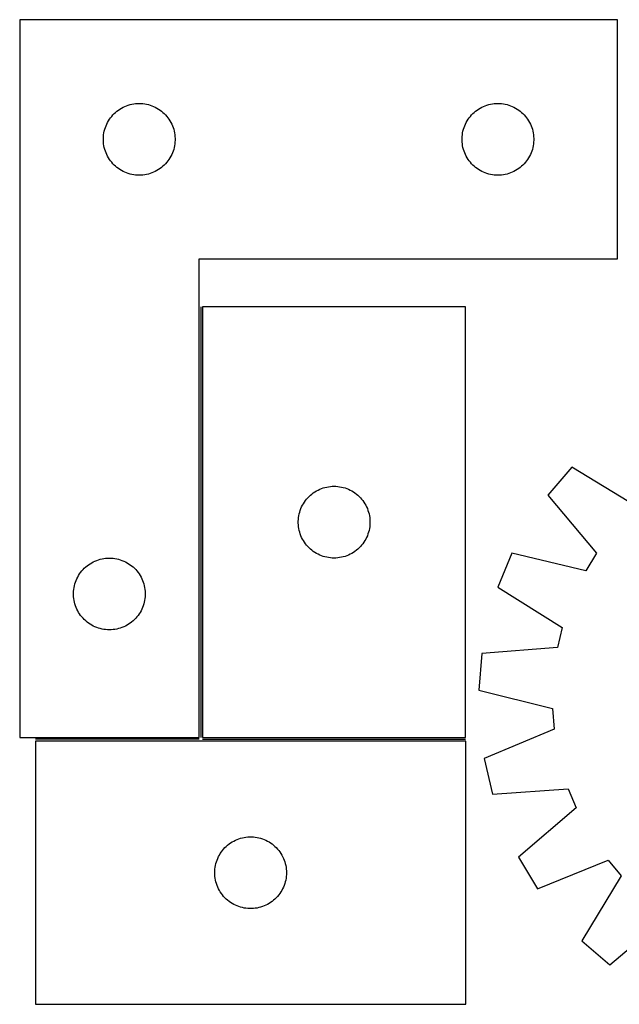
# Model space of a CAD drawing. Header units: millimetres. Extents: x 7 to 1491, y 7 to 490.
# Tile 1 of 6: x 7 to 257, y 24 to 435. Entities that reach past the tile are written whole.
import ezdxf

# ---------------------------------------------------------------- set-up
doc = ezdxf.new("R2010")
doc.units = ezdxf.units.MM
doc.layers.add('COMMON', color=5, linetype='CONTINUOUS', true_color=0x0000ff)
doc.layers.add('CUT', color=7, linetype='CONTINUOUS', true_color=0x000000)

msp = doc.modelspace()

# ---------------------------------------------------------------- linework, layer by layer
at = {"layer": 'COMMON'}
for p, q in [((82.301718, 315.125514), (82.301718, 135.125514)), ((81.551718, 134.375514), (13.116294, 134.375514)), ((83.051719, 134.375513), (193.051719, 134.375513))]:
    msp.add_line(p, q, dxfattribs=at)
at = {"layer": 'CUT'}
for p, q in [((6.551718, 435.125514), (6.551718, 135.125514)), ((256.551718, 435.125514), (6.551718, 435.125514)), ((256.551718, 335.125514), (256.551718, 435.125514)), ((50.544909, 398.870268), (51.260436, 399.161267)), ((51.260436, 399.161267), (51.989995, 399.415045)), ((51.989995, 399.415045), (52.731651, 399.63093)), ((52.731651, 399.63093), (53.483437, 399.80835)), ((53.483437, 399.80835), (54.243359, 399.946833)), ((54.243359, 399.946833), (55.009403, 400.046013)), ((55.009403, 400.046013), (55.779536, 400.105626)), ((55.779536, 400.105626), (56.551718, 400.125514)), ((56.551718, 400.125514), (57.323899, 400.105626)), ((57.323899, 400.105626), (58.094033, 400.046013)), ((58.094033, 400.046013), (58.860076, 399.946833)), ((58.860076, 399.946833), (59.619999, 399.80835)), ((59.619999, 399.80835), (60.371784, 399.63093)), ((60.371784, 399.63093), (61.11344, 399.415045)), ((61.11344, 399.415045), (61.842999, 399.161267)), ((61.842999, 399.161267), (62.558526, 398.870268)), ((200.544909, 398.870268), (201.260436, 399.161267)), ((201.260436, 399.161267), (201.989995, 399.415045)), ((201.989995, 399.415045), (202.731651, 399.63093)), ((202.731651, 399.63093), (203.483437, 399.80835)), ((203.483437, 399.80835), (204.243359, 399.946833)), ((204.243359, 399.946833), (205.009403, 400.046013)), ((205.009403, 400.046013), (205.779536, 400.105626)), ((205.779536, 400.105626), (206.551718, 400.125514)), ((206.551718, 400.125514), (207.323899, 400.105626)), ((207.323899, 400.105626), (208.094033, 400.046013)), ((208.094033, 400.046013), (208.860076, 399.946833)), ((208.860076, 399.946833), (209.619999, 399.80835)), ((209.619999, 399.80835), (210.371784, 399.63093)), ((210.371784, 399.63093), (211.11344, 399.415045)), ((211.11344, 399.415045), (211.842999, 399.161267)), ((211.842999, 399.161267), (212.558526, 398.870268)), ((45.033511, 394.734412), (45.543437, 395.314614)), ((45.543437, 395.314614), (46.082555, 395.867797)), ((46.082555, 395.867797), (46.649436, 396.392493)), ((46.649436, 396.392493), (47.242575, 396.887311)), ((47.242575, 396.887311), (47.860401, 397.350939)), ((47.860401, 397.350939), (48.501275, 397.782148)), ((48.501275, 397.782148), (49.163497, 398.179793)), ((49.163497, 398.179793), (49.845311, 398.542821)), ((49.845311, 398.542821), (50.544909, 398.870268)), ((62.558526, 398.870268), (63.258124, 398.542821)), ((63.258124, 398.542821), (63.939939, 398.179793)), ((63.939939, 398.179793), (64.602161, 397.782148)), ((64.602161, 397.782148), (65.243034, 397.350939)), ((65.243034, 397.350939), (65.86086, 396.887311)), ((65.86086, 396.887311), (66.453999, 396.392493)), ((66.453999, 396.392493), (67.02088, 395.867797)), ((67.02088, 395.867797), (67.559998, 395.314614)), ((67.559998, 395.314614), (68.069924, 394.734412)), ((195.033511, 394.734412), (195.543437, 395.314614)), ((195.543437, 395.314614), (196.082555, 395.867797)), ((196.082555, 395.867797), (196.649436, 396.392493)), ((196.649436, 396.392493), (197.242575, 396.887311)), ((197.242575, 396.887311), (197.860401, 397.350939)), ((197.860401, 397.350939), (198.501275, 397.782148)), ((198.501275, 397.782148), (199.163497, 398.179793)), ((199.163497, 398.179793), (199.845311, 398.542821)), ((199.845311, 398.542821), (200.544909, 398.870268)), ((212.558526, 398.870268), (213.258124, 398.542821)), ((213.258124, 398.542821), (213.939939, 398.179793)), ((213.939939, 398.179793), (214.602161, 397.782148)), ((214.602161, 397.782148), (215.243034, 397.350939)), ((215.243034, 397.350939), (215.86086, 396.887311)), ((215.86086, 396.887311), (216.453999, 396.392493)), ((216.453999, 396.392493), (217.02088, 395.867797)), ((217.02088, 395.867797), (217.559998, 395.314614)), ((217.559998, 395.314614), (218.069924, 394.734412)), ((42.656858, 390.776433), (42.966184, 391.48423)), ((42.966184, 391.48423), (43.311536, 392.175166)), ((43.311536, 392.175166), (43.691998, 392.847406)), ((43.691998, 392.847406), (44.106562, 393.49917)), ((44.106562, 393.49917), (44.554129, 394.128729)), ((44.554129, 394.128729), (45.033511, 394.734412)), ((68.069924, 394.734412), (68.549306, 394.128729)), ((68.549306, 394.128729), (68.996873, 393.49917)), ((68.996873, 393.49917), (69.411437, 392.847406)), ((69.411437, 392.847406), (69.7919, 392.175166)), ((69.7919, 392.175166), (70.137252, 391.48423)), ((70.137252, 391.48423), (70.446577, 390.776433)), ((192.656858, 390.776433), (192.966184, 391.48423)), ((192.966184, 391.48423), (193.311536, 392.175166)), ((193.311536, 392.175166), (193.691998, 392.847406)), ((193.691998, 392.847406), (194.106562, 393.49917)), ((194.106562, 393.49917), (194.554129, 394.128729)), ((194.554129, 394.128729), (195.033511, 394.734412)), ((218.069924, 394.734412), (218.549306, 394.128729)), ((218.549306, 394.128729), (218.996873, 393.49917)), ((218.996873, 393.49917), (219.411437, 392.847406)), ((219.411437, 392.847406), (219.7919, 392.175166)), ((219.7919, 392.175166), (220.137252, 391.48423)), ((220.137252, 391.48423), (220.446577, 390.776433)), ((41.596455, 386.283146), (41.675877, 387.05149)), ((41.675877, 387.05149), (41.794748, 387.814726)), ((41.794748, 387.814726), (41.952752, 388.570831)), ((41.952752, 388.570831), (42.149469, 389.317799)), ((42.149469, 389.317799), (42.384379, 390.05365)), ((42.384379, 390.05365), (42.656858, 390.776433)), ((70.446577, 390.776433), (70.719056, 390.05365)), ((70.719056, 390.05365), (70.953966, 389.317799)), ((70.953966, 389.317799), (71.150683, 388.570831)), ((71.150683, 388.570831), (71.308687, 387.814726)), ((71.308687, 387.814726), (71.427558, 387.05149)), ((71.427558, 387.05149), (71.50698, 386.283146)), ((191.596455, 386.283146), (191.675877, 387.05149)), ((191.675877, 387.05149), (191.794748, 387.814726)), ((191.794748, 387.814726), (191.952752, 388.570831)), ((191.952752, 388.570831), (192.149469, 389.317799)), ((192.149469, 389.317799), (192.384379, 390.05365)), ((192.384379, 390.05365), (192.656858, 390.776433)), ((220.446577, 390.776433), (220.719056, 390.05365)), ((220.719056, 390.05365), (220.953966, 389.317799)), ((220.953966, 389.317799), (221.150683, 388.570831)), ((221.150683, 388.570831), (221.308687, 387.814726)), ((221.308687, 387.814726), (221.427558, 387.05149)), ((221.427558, 387.05149), (221.50698, 386.283146)), ((41.556691, 385.511733), (41.596455, 386.283146)), ((41.556691, 384.739296), (41.556691, 385.511733)), ((41.596455, 383.967882), (41.556691, 384.739296)), ((41.675877, 383.199539), (41.596455, 383.967882)), ((41.794748, 382.436303), (41.675877, 383.199539)), ((71.427558, 383.199539), (71.308687, 382.436303)), ((71.50698, 383.967882), (71.427558, 383.199539)), ((71.50698, 386.283146), (71.546745, 385.511733)), ((71.546745, 384.739296), (71.50698, 383.967882)), ((71.546745, 385.511733), (71.546745, 384.739296)), ((191.556691, 385.511733), (191.596455, 386.283146)), ((191.556691, 384.739296), (191.556691, 385.511733)), ((191.596455, 383.967882), (191.556691, 384.739296)), ((191.675877, 383.199539), (191.596455, 383.967882)), ((191.794748, 382.436303), (191.675877, 383.199539)), ((221.427558, 383.199539), (221.308687, 382.436303)), ((221.50698, 383.967882), (221.427558, 383.199539)), ((221.50698, 386.283146), (221.546745, 385.511733)), ((221.546745, 384.739296), (221.50698, 383.967882)), ((221.546745, 385.511733), (221.546745, 384.739296)), ((41.952752, 381.680198), (41.794748, 382.436303)), ((42.149469, 380.93323), (41.952752, 381.680198)), ((42.384379, 380.197379), (42.149469, 380.93323)), ((42.656858, 379.474596), (42.384379, 380.197379)), ((42.966184, 378.766799), (42.656858, 379.474596)), ((43.311536, 378.075863), (42.966184, 378.766799)), ((70.137252, 378.766799), (69.7919, 378.075863)), ((70.446577, 379.474596), (70.137252, 378.766799)), ((70.719056, 380.197379), (70.446577, 379.474596)), ((70.953966, 380.93323), (70.719056, 380.197379)), ((71.150683, 381.680198), (70.953966, 380.93323)), ((71.308687, 382.436303), (71.150683, 381.680198)), ((191.952752, 381.680198), (191.794748, 382.436303)), ((192.149469, 380.93323), (191.952752, 381.680198)), ((192.384379, 380.197379), (192.149469, 380.93323)), ((192.656858, 379.474596), (192.384379, 380.197379)), ((192.966184, 378.766799), (192.656858, 379.474596)), ((193.311536, 378.075863), (192.966184, 378.766799)), ((220.137252, 378.766799), (219.7919, 378.075863)), ((220.446577, 379.474596), (220.137252, 378.766799)), ((220.719056, 380.197379), (220.446577, 379.474596)), ((220.953966, 380.93323), (220.719056, 380.197379)), ((221.150683, 381.680198), (220.953966, 380.93323)), ((221.308687, 382.436303), (221.150683, 381.680198)), ((43.691998, 377.403622), (43.311536, 378.075863)), ((44.106562, 376.751859), (43.691998, 377.403622)), ((44.554129, 376.1223), (44.106562, 376.751859)), ((45.033511, 375.516617), (44.554129, 376.1223)), ((45.543437, 374.936414), (45.033511, 375.516617)), ((46.082555, 374.383232), (45.543437, 374.936414)), ((67.559998, 374.936414), (67.02088, 374.383232)), ((68.069924, 375.516617), (67.559998, 374.936414)), ((68.549306, 376.1223), (68.069924, 375.516617)), ((68.996873, 376.751859), (68.549306, 376.1223)), ((69.411437, 377.403622), (68.996873, 376.751859)), ((69.7919, 378.075863), (69.411437, 377.403622)), ((193.691998, 377.403622), (193.311536, 378.075863)), ((194.106562, 376.751859), (193.691998, 377.403622)), ((194.554129, 376.1223), (194.106562, 376.751859)), ((195.033511, 375.516617), (194.554129, 376.1223)), ((195.543437, 374.936414), (195.033511, 375.516617)), ((196.082555, 374.383232), (195.543437, 374.936414)), ((217.559998, 374.936414), (217.02088, 374.383232)), ((218.069924, 375.516617), (217.559998, 374.936414)), ((218.549306, 376.1223), (218.069924, 375.516617)), ((218.996873, 376.751859), (218.549306, 376.1223)), ((219.411437, 377.403622), (218.996873, 376.751859)), ((219.7919, 378.075863), (219.411437, 377.403622)), ((46.649436, 373.858535), (46.082555, 374.383232)), ((47.242575, 373.363717), (46.649436, 373.858535)), ((47.860401, 372.900089), (47.242575, 373.363717)), ((48.501275, 372.468881), (47.860401, 372.900089)), ((49.163497, 372.071236), (48.501275, 372.468881)), ((49.845311, 371.708208), (49.163497, 372.071236)), ((50.544909, 371.380761), (49.845311, 371.708208)), ((51.260436, 371.089762), (50.544909, 371.380761)), ((51.989995, 370.835984), (51.260436, 371.089762)), ((52.731651, 370.620099), (51.989995, 370.835984)), ((53.483437, 370.442679), (52.731651, 370.620099)), ((54.243359, 370.304196), (53.483437, 370.442679)), ((59.619999, 370.442679), (58.860076, 370.304196)), ((60.371784, 370.620099), (59.619999, 370.442679)), ((61.11344, 370.835984), (60.371784, 370.620099)), ((61.842999, 371.089762), (61.11344, 370.835984)), ((62.558526, 371.380761), (61.842999, 371.089762)), ((63.258124, 371.708208), (62.558526, 371.380761)), ((63.939939, 372.071236), (63.258124, 371.708208)), ((64.602161, 372.468881), (63.939939, 372.071236)), ((65.243034, 372.900089), (64.602161, 372.468881)), ((65.86086, 373.363717), (65.243034, 372.900089)), ((66.453999, 373.858535), (65.86086, 373.363717)), ((67.02088, 374.383232), (66.453999, 373.858535)), ((196.649436, 373.858535), (196.082555, 374.383232)), ((197.242575, 373.363717), (196.649436, 373.858535)), ((197.860401, 372.900089), (197.242575, 373.363717)), ((198.501275, 372.468881), (197.860401, 372.900089)), ((199.163497, 372.071236), (198.501275, 372.468881)), ((199.845311, 371.708208), (199.163497, 372.071236)), ((200.544909, 371.380761), (199.845311, 371.708208)), ((201.260436, 371.089762), (200.544909, 371.380761)), ((201.989995, 370.835984), (201.260436, 371.089762)), ((202.731651, 370.620099), (201.989995, 370.835984)), ((203.483437, 370.442679), (202.731651, 370.620099)), ((204.243359, 370.304196), (203.483437, 370.442679)), ((209.619999, 370.442679), (208.860076, 370.304196)), ((210.371784, 370.620099), (209.619999, 370.442679)), ((211.11344, 370.835984), (210.371784, 370.620099)), ((211.842999, 371.089762), (211.11344, 370.835984)), ((212.558526, 371.380761), (211.842999, 371.089762)), ((213.258124, 371.708208), (212.558526, 371.380761)), ((213.939939, 372.071236), (213.258124, 371.708208)), ((214.602161, 372.468881), (213.939939, 372.071236)), ((215.243034, 372.900089), (214.602161, 372.468881)), ((215.86086, 373.363717), (215.243034, 372.900089)), ((216.453999, 373.858535), (215.86086, 373.363717)), ((217.02088, 374.383232), (216.453999, 373.858535)), ((55.009403, 370.205016), (54.243359, 370.304196)), ((55.779536, 370.145403), (55.009403, 370.205016)), ((56.551718, 370.125514), (55.779536, 370.145403)), ((57.323899, 370.145403), (56.551718, 370.125514)), ((58.094033, 370.205016), (57.323899, 370.145403)), ((58.860076, 370.304196), (58.094033, 370.205016)), ((205.009403, 370.205016), (204.243359, 370.304196)), ((205.779536, 370.145403), (205.009403, 370.205016)), ((206.551718, 370.125514), (205.779536, 370.145403)), ((207.323899, 370.145403), (206.551718, 370.125514)), ((208.094033, 370.205016), (207.323899, 370.145403)), ((208.860076, 370.304196), (208.094033, 370.205016)), ((81.551718, 135.125514), (81.551718, 335.125514)), ((81.551718, 335.125514), (256.551718, 335.125514)), ((83.051719, 315.125514), (83.051719, 135.125514)), ((193.051719, 315.125514), (83.051719, 315.125514)), ((193.051719, 135.125514), (193.051719, 315.125514)), ((237.42681, 248.125783), (227.408869, 236.447966)), ((264.565591, 231.619382), (237.42681, 248.125783)), ((131.345312, 238.542821), (132.04491, 238.870268)), ((132.04491, 238.870268), (132.760437, 239.161267)), ((132.760437, 239.161267), (133.489996, 239.415045)), ((133.489996, 239.415045), (134.231652, 239.63093)), ((134.231652, 239.63093), (134.983438, 239.80835)), ((134.983438, 239.80835), (135.74336, 239.946833)), ((135.74336, 239.946833), (136.509404, 240.046013)), ((136.509404, 240.046013), (137.279537, 240.105626)), ((137.279537, 240.105626), (138.051719, 240.125514)), ((138.051719, 240.125514), (138.8239, 240.105626)), ((138.8239, 240.105626), (139.594034, 240.046013)), ((139.594034, 240.046013), (140.360077, 239.946833)), ((140.360077, 239.946833), (141.12, 239.80835)), ((141.12, 239.80835), (141.871785, 239.63093)), ((141.871785, 239.63093), (142.613441, 239.415045)), ((142.613441, 239.415045), (143.343, 239.161267)), ((143.343, 239.161267), (144.058527, 238.870268)), ((144.058527, 238.870268), (144.758125, 238.542821)), ((126.05413, 234.128729), (126.533512, 234.734412)), ((126.533512, 234.734412), (127.043438, 235.314614)), ((127.043438, 235.314614), (127.582556, 235.867797)), ((127.582556, 235.867797), (128.149437, 236.392493)), ((128.149437, 236.392493), (128.742576, 236.887311)), ((128.742576, 236.887311), (129.360402, 237.350939)), ((129.360402, 237.350939), (130.001276, 237.782148)), ((130.001276, 237.782148), (130.663498, 238.179793)), ((130.663498, 238.179793), (131.345312, 238.542821)), ((144.758125, 238.542821), (145.43994, 238.179793)), ((145.43994, 238.179793), (146.102162, 237.782148)), ((146.102162, 237.782148), (146.743035, 237.350939)), ((146.743035, 237.350939), (147.360861, 236.887311)), ((147.360861, 236.887311), (147.954, 236.392493)), ((147.954, 236.392493), (148.520881, 235.867797)), ((148.520881, 235.867797), (149.059999, 235.314614)), ((149.059999, 235.314614), (149.569925, 234.734412)), ((149.569925, 234.734412), (150.049307, 234.128729)), ((227.408869, 236.447966), (247.851606, 212.13605)), ((123.88438, 230.05365), (124.156859, 230.776433)), ((124.156859, 230.776433), (124.466185, 231.48423)), ((124.466185, 231.48423), (124.811537, 232.175166)), ((124.811537, 232.175166), (125.191999, 232.847406)), ((125.191999, 232.847406), (125.606563, 233.49917)), ((125.606563, 233.49917), (126.05413, 234.128729)), ((150.049307, 234.128729), (150.496874, 233.49917)), ((150.496874, 233.49917), (150.911438, 232.847406)), ((150.911438, 232.847406), (151.291901, 232.175166)), ((151.291901, 232.175166), (151.637253, 231.48423)), ((151.637253, 231.48423), (151.946578, 230.776433)), ((151.946578, 230.776433), (152.219057, 230.05365)), ((123.096456, 226.283146), (123.175878, 227.05149)), ((123.175878, 227.05149), (123.294749, 227.814726)), ((123.294749, 227.814726), (123.452753, 228.570831)), ((123.452753, 228.570831), (123.64947, 229.317799)), ((123.64947, 229.317799), (123.88438, 230.05365)), ((152.219057, 230.05365), (152.453967, 229.317799)), ((152.453967, 229.317799), (152.650684, 228.570831)), ((152.650684, 228.570831), (152.808688, 227.814726)), ((152.808688, 227.814726), (152.927559, 227.05149)), ((152.927559, 227.05149), (153.006981, 226.283146)), ((123.056692, 225.511733), (123.096456, 226.283146)), ((123.056692, 224.739296), (123.056692, 225.511733)), ((123.096456, 223.967882), (123.056692, 224.739296)), ((123.175878, 223.199539), (123.096456, 223.967882)), ((123.294749, 222.436303), (123.175878, 223.199539)), ((123.452753, 221.680198), (123.294749, 222.436303)), ((152.808688, 222.436303), (152.650684, 221.680198)), ((152.927559, 223.199539), (152.808688, 222.436303)), ((153.006981, 223.967882), (152.927559, 223.199539)), ((153.006981, 226.283146), (153.046746, 225.511733)), ((153.046746, 224.739296), (153.006981, 223.967882)), ((153.046746, 225.511733), (153.046746, 224.739296)), ((123.64947, 220.93323), (123.452753, 221.680198)), ((123.88438, 220.197379), (123.64947, 220.93323)), ((124.156859, 219.474596), (123.88438, 220.197379)), ((124.466185, 218.766799), (124.156859, 219.474596)), ((124.811537, 218.075863), (124.466185, 218.766799)), ((151.637253, 218.766799), (151.291901, 218.075863)), ((151.946578, 219.474596), (151.637253, 218.766799)), ((152.219057, 220.197379), (151.946578, 219.474596)), ((152.453967, 220.93323), (152.219057, 220.197379)), ((152.650684, 221.680198), (152.453967, 220.93323)), ((125.191999, 217.403622), (124.811537, 218.075863)), ((125.606563, 216.751859), (125.191999, 217.403622)), ((126.05413, 216.1223), (125.606563, 216.751859)), ((126.533512, 215.516617), (126.05413, 216.1223)), ((127.043438, 214.936414), (126.533512, 215.516617)), ((127.582556, 214.383232), (127.043438, 214.936414)), ((128.149437, 213.858535), (127.582556, 214.383232)), ((148.520881, 214.383232), (147.954, 213.858535)), ((149.059999, 214.936414), (148.520881, 214.383232)), ((149.569925, 215.516617), (149.059999, 214.936414)), ((150.049307, 216.1223), (149.569925, 215.516617)), ((150.496874, 216.751859), (150.049307, 216.1223)), ((150.911438, 217.403622), (150.496874, 216.751859)), ((151.291901, 218.075863), (150.911438, 217.403622)), ((40.983437, 209.80835), (41.743359, 209.946833)), ((41.743359, 209.946833), (42.509403, 210.046013)), ((42.509403, 210.046013), (43.279536, 210.105626)), ((43.279536, 210.105626), (44.051718, 210.125514)), ((44.051718, 210.125514), (44.823899, 210.105626)), ((44.823899, 210.105626), (45.594033, 210.046013)), ((45.594033, 210.046013), (46.360076, 209.946833)), ((46.360076, 209.946833), (47.119999, 209.80835)), ((128.742576, 213.363717), (128.149437, 213.858535)), ((129.360402, 212.900089), (128.742576, 213.363717)), ((130.001276, 212.468881), (129.360402, 212.900089)), ((130.663498, 212.071236), (130.001276, 212.468881)), ((131.345312, 211.708208), (130.663498, 212.071236)), ((132.04491, 211.380761), (131.345312, 211.708208)), ((132.760437, 211.089762), (132.04491, 211.380761)), ((133.489996, 210.835984), (132.760437, 211.089762)), ((134.231652, 210.620099), (133.489996, 210.835984)), ((134.983438, 210.442679), (134.231652, 210.620099)), ((135.74336, 210.304196), (134.983438, 210.442679)), ((136.509404, 210.205016), (135.74336, 210.304196)), ((137.279537, 210.145403), (136.509404, 210.205016)), ((138.051719, 210.125514), (137.279537, 210.145403)), ((138.8239, 210.145403), (138.051719, 210.125514)), ((139.594034, 210.205016), (138.8239, 210.145403)), ((140.360077, 210.304196), (139.594034, 210.205016)), ((141.12, 210.442679), (140.360077, 210.304196)), ((141.871785, 210.620099), (141.12, 210.442679)), ((142.613441, 210.835984), (141.871785, 210.620099)), ((143.343, 211.089762), (142.613441, 210.835984)), ((144.058527, 211.380761), (143.343, 211.089762)), ((144.758125, 211.708208), (144.058527, 211.380761)), ((145.43994, 212.071236), (144.758125, 211.708208)), ((146.102162, 212.468881), (145.43994, 212.071236)), ((146.743035, 212.900089), (146.102162, 212.468881)), ((147.360861, 213.363717), (146.743035, 212.900089)), ((147.954, 213.858535), (147.360861, 213.363717)), ((212.444311, 212.147188), (206.525327, 197.94521)), ((243.355585, 204.835012), (212.444311, 212.147188)), ((247.851606, 212.13605), (243.355585, 204.835012)), ((33.043437, 205.314614), (33.582555, 205.867797)), ((33.582555, 205.867797), (34.149436, 206.392493)), ((34.149436, 206.392493), (34.742575, 206.887311)), ((34.742575, 206.887311), (35.360401, 207.350939)), ((35.360401, 207.350939), (36.001275, 207.782148)), ((36.001275, 207.782148), (36.663497, 208.179793)), ((36.663497, 208.179793), (37.345311, 208.542821)), ((37.345311, 208.542821), (38.044909, 208.870268)), ((38.044909, 208.870268), (38.760436, 209.161267)), ((38.760436, 209.161267), (39.489995, 209.415045)), ((39.489995, 209.415045), (40.231651, 209.63093)), ((40.231651, 209.63093), (40.983437, 209.80835)), ((47.119999, 209.80835), (47.871784, 209.63093)), ((47.871784, 209.63093), (48.61344, 209.415045)), ((48.61344, 209.415045), (49.342999, 209.161267)), ((49.342999, 209.161267), (50.058526, 208.870268)), ((50.058526, 208.870268), (50.758124, 208.542821)), ((50.758124, 208.542821), (51.439939, 208.179793)), ((51.439939, 208.179793), (52.102161, 207.782148)), ((52.102161, 207.782148), (52.743034, 207.350939)), ((52.743034, 207.350939), (53.36086, 206.887311)), ((53.36086, 206.887311), (53.953999, 206.392493)), ((53.953999, 206.392493), (54.52088, 205.867797)), ((54.52088, 205.867797), (55.059998, 205.314614)), ((30.466184, 201.48423), (30.811536, 202.175166)), ((30.811536, 202.175166), (31.191998, 202.847406)), ((31.191998, 202.847406), (31.606562, 203.49917)), ((31.606562, 203.49917), (32.054129, 204.128729)), ((32.054129, 204.128729), (32.533511, 204.734412)), ((32.533511, 204.734412), (33.043437, 205.314614)), ((55.059998, 205.314614), (55.569924, 204.734412)), ((55.569924, 204.734412), (56.049306, 204.128729)), ((56.049306, 204.128729), (56.496873, 203.49917)), ((56.496873, 203.49917), (56.911437, 202.847406)), ((56.911437, 202.847406), (57.2919, 202.175166)), ((57.2919, 202.175166), (57.637252, 201.48423)), ((29.175877, 197.05149), (29.294748, 197.814726)), ((29.294748, 197.814726), (29.452752, 198.570831)), ((29.452752, 198.570831), (29.649469, 199.317799)), ((29.649469, 199.317799), (29.884379, 200.05365)), ((29.884379, 200.05365), (30.156858, 200.776433)), ((30.156858, 200.776433), (30.466184, 201.48423)), ((57.637252, 201.48423), (57.946577, 200.776433)), ((57.946577, 200.776433), (58.219056, 200.05365)), ((58.219056, 200.05365), (58.453966, 199.317799)), ((58.453966, 199.317799), (58.650683, 198.570831)), ((58.650683, 198.570831), (58.808687, 197.814726)), ((58.808687, 197.814726), (58.927558, 197.05149)), ((206.525327, 197.94521), (233.48032, 181.140357)), ((29.056691, 195.511733), (29.096455, 196.283146)), ((29.056691, 194.739296), (29.056691, 195.511733)), ((29.096455, 193.967882), (29.056691, 194.739296)), ((29.096455, 196.283146), (29.175877, 197.05149)), ((29.175877, 193.199539), (29.096455, 193.967882)), ((58.927558, 197.05149), (59.00698, 196.283146)), ((59.00698, 193.967882), (58.927558, 193.199539)), ((59.00698, 196.283146), (59.046745, 195.511733)), ((59.046745, 194.739296), (59.00698, 193.967882)), ((59.046745, 195.511733), (59.046745, 194.739296)), ((29.294748, 192.436303), (29.175877, 193.199539)), ((29.452752, 191.680198), (29.294748, 192.436303)), ((29.649469, 190.93323), (29.452752, 191.680198)), ((29.884379, 190.197379), (29.649469, 190.93323)), ((30.156858, 189.474596), (29.884379, 190.197379)), ((30.466184, 188.766799), (30.156858, 189.474596)), ((57.946577, 189.474596), (57.637252, 188.766799)), ((58.219056, 190.197379), (57.946577, 189.474596)), ((58.453966, 190.93323), (58.219056, 190.197379)), ((58.650683, 191.680198), (58.453966, 190.93323)), ((58.808687, 192.436303), (58.650683, 191.680198)), ((58.927558, 193.199539), (58.808687, 192.436303)), ((30.811536, 188.075863), (30.466184, 188.766799)), ((31.191998, 187.403622), (30.811536, 188.075863)), ((31.606562, 186.751859), (31.191998, 187.403622)), ((32.054129, 186.1223), (31.606562, 186.751859)), ((32.533511, 185.516617), (32.054129, 186.1223)), ((33.043437, 184.936414), (32.533511, 185.516617)), ((55.569924, 185.516617), (55.059998, 184.936414)), ((56.049306, 186.1223), (55.569924, 185.516617)), ((56.496873, 186.751859), (56.049306, 186.1223)), ((56.911437, 187.403622), (56.496873, 186.751859)), ((57.2919, 188.075863), (56.911437, 187.403622)), ((57.637252, 188.766799), (57.2919, 188.075863)), ((33.582555, 184.383232), (33.043437, 184.936414)), ((34.149436, 183.858535), (33.582555, 184.383232)), ((34.742575, 183.363717), (34.149436, 183.858535)), ((35.360401, 182.900089), (34.742575, 183.363717)), ((36.001275, 182.468881), (35.360401, 182.900089)), ((36.663497, 182.071236), (36.001275, 182.468881)), ((37.345311, 181.708208), (36.663497, 182.071236)), ((38.044909, 181.380761), (37.345311, 181.708208)), ((38.760436, 181.089762), (38.044909, 181.380761)), ((39.489995, 180.835984), (38.760436, 181.089762)), ((49.342999, 181.089762), (48.61344, 180.835984)), ((50.058526, 181.380761), (49.342999, 181.089762)), ((50.758124, 181.708208), (50.058526, 181.380761)), ((51.439939, 182.071236), (50.758124, 181.708208)), ((52.102161, 182.468881), (51.439939, 182.071236)), ((52.743034, 182.900089), (52.102161, 182.468881)), ((53.36086, 183.363717), (52.743034, 182.900089)), ((53.953999, 183.858535), (53.36086, 183.363717)), ((54.52088, 184.383232), (53.953999, 183.858535)), ((55.059998, 184.936414), (54.52088, 184.383232)), ((233.48032, 181.140357), (231.460495, 172.80731)), ((40.231651, 180.620099), (39.489995, 180.835984)), ((40.983437, 180.442679), (40.231651, 180.620099)), ((41.743359, 180.304196), (40.983437, 180.442679)), ((42.509403, 180.205016), (41.743359, 180.304196)), ((43.279536, 180.145403), (42.509403, 180.205016)), ((44.051718, 180.125514), (43.279536, 180.145403)), ((44.823899, 180.145403), (44.051718, 180.125514)), ((45.594033, 180.205016), (44.823899, 180.145403)), ((46.360076, 180.304196), (45.594033, 180.205016)), ((47.119999, 180.442679), (46.360076, 180.304196)), ((47.871784, 180.620099), (47.119999, 180.442679)), ((48.61344, 180.835984), (47.871784, 180.620099)), ((199.80254, 170.209494), (198.561904, 154.873544)), ((231.460495, 172.80731), (199.80254, 170.209494)), ((198.561904, 154.873544), (229.390612, 147.22073)), ((229.390612, 147.22073), (230.044697, 138.67137)), ((230.044697, 138.67137), (200.738962, 126.417855)), ((6.551718, 135.125514), (81.551718, 135.125514)), ((193.116294, 133.625513), (13.116294, 133.625513)), ((13.116294, 133.625513), (13.116294, 23.625513)), ((83.051719, 135.125514), (193.051719, 135.125514)), ((193.116294, 23.625513), (193.116294, 133.625513)), ((200.738962, 126.417855), (204.298116, 111.449122)), ((204.298116, 111.449122), (235.982809, 113.697457)), ((235.982809, 113.697457), (239.246778, 105.768657)), ((239.246778, 105.768657), (215.161912, 85.058901)), ((93.507397, 90.14372), (94.11308, 90.623102)), ((94.11308, 90.623102), (94.742638, 91.070669)), ((94.742638, 91.070669), (95.394402, 91.485233)), ((95.394402, 91.485233), (96.066643, 91.865695)), ((96.066643, 91.865695), (96.757578, 92.211047)), ((96.757578, 92.211047), (97.465376, 92.520373)), ((97.465376, 92.520373), (98.188158, 92.792852)), ((98.188158, 92.792852), (98.92401, 93.027762)), ((98.92401, 93.027762), (99.670978, 93.224479)), ((99.670978, 93.224479), (100.427083, 93.382483)), ((100.427083, 93.382483), (101.190319, 93.501354)), ((101.190319, 93.501354), (101.958662, 93.580776)), ((101.958662, 93.580776), (102.730076, 93.62054)), ((102.730076, 93.62054), (103.502513, 93.62054)), ((103.502513, 93.62054), (104.273926, 93.580776)), ((104.273926, 93.580776), (105.04227, 93.501354)), ((105.04227, 93.501354), (105.805506, 93.382483)), ((105.805506, 93.382483), (106.56161, 93.224479)), ((106.56161, 93.224479), (107.308579, 93.027762)), ((107.308579, 93.027762), (108.04443, 92.792852)), ((108.04443, 92.792852), (108.767213, 92.520373)), ((108.767213, 92.520373), (109.47501, 92.211047)), ((109.47501, 92.211047), (110.165945, 91.865695)), ((110.165945, 91.865695), (110.838186, 91.485233)), ((110.838186, 91.485233), (111.48995, 91.070669)), ((111.48995, 91.070669), (112.119508, 90.623102)), ((112.119508, 90.623102), (112.725192, 90.14372)), ((90.062016, 86.013734), (90.459661, 86.675956)), ((90.459661, 86.675956), (90.890869, 87.31683)), ((90.890869, 87.31683), (91.354497, 87.934656)), ((91.354497, 87.934656), (91.849315, 88.527795)), ((91.849315, 88.527795), (92.374011, 89.094676)), ((92.374011, 89.094676), (92.927194, 89.633794)), ((92.927194, 89.633794), (93.507397, 90.14372)), ((112.725192, 90.14372), (113.305394, 89.633794)), ((113.305394, 89.633794), (113.858577, 89.094676)), ((113.858577, 89.094676), (114.383273, 88.527795)), ((114.383273, 88.527795), (114.878091, 87.934656)), ((114.878091, 87.934656), (115.341719, 87.31683)), ((115.341719, 87.31683), (115.772928, 86.675956)), ((115.772928, 86.675956), (116.170573, 86.013734)), ((88.433459, 81.693794), (88.610878, 82.44558)), ((88.610878, 82.44558), (88.826764, 83.187236)), ((88.826764, 83.187236), (89.080542, 83.916795)), ((89.080542, 83.916795), (89.371541, 84.632322)), ((89.371541, 84.632322), (89.698988, 85.33192)), ((89.698988, 85.33192), (90.062016, 86.013734)), ((116.170573, 86.013734), (116.5336, 85.33192)), ((116.5336, 85.33192), (116.861048, 84.632322)), ((116.861048, 84.632322), (117.152047, 83.916795)), ((117.152047, 83.916795), (117.405825, 83.187236)), ((117.405825, 83.187236), (117.62171, 82.44558)), ((117.62171, 82.44558), (117.799129, 81.693794)), ((215.161912, 85.058901), (223.172462, 71.922629)), ((223.172462, 71.922629), (252.611622, 83.852032)), ((252.611622, 83.852032), (258.165975, 77.319917)), ((88.116294, 78.625513), (88.136183, 79.397695)), ((88.136183, 77.853332), (88.116294, 78.625513)), ((88.136183, 79.397695), (88.195796, 80.167828)), ((88.195796, 80.167828), (88.294976, 80.933872)), ((88.294976, 80.933872), (88.433459, 81.693794)), ((117.799129, 81.693794), (117.937613, 80.933872)), ((117.937613, 80.933872), (118.036792, 80.167828)), ((118.036792, 80.167828), (118.096406, 79.397695)), ((118.096406, 79.397695), (118.116294, 78.625513)), ((118.116294, 78.625513), (118.096406, 77.853332)), ((88.195796, 77.083198), (88.136183, 77.853332)), ((88.294976, 76.317155), (88.195796, 77.083198)), ((88.433459, 75.557232), (88.294976, 76.317155)), ((88.610878, 74.805447), (88.433459, 75.557232)), ((88.826764, 74.063791), (88.610878, 74.805447)), ((117.62171, 74.805447), (117.405825, 74.063791)), ((117.799129, 75.557232), (117.62171, 74.805447)), ((117.937613, 76.317155), (117.799129, 75.557232)), ((118.036792, 77.083198), (117.937613, 76.317155)), ((118.096406, 77.853332), (118.036792, 77.083198)), ((258.165975, 77.319917), (241.659573, 50.181135)), ((89.080542, 73.334232), (88.826764, 74.063791)), ((89.371541, 72.618705), (89.080542, 73.334232)), ((89.698988, 71.919107), (89.371541, 72.618705)), ((90.062016, 71.237292), (89.698988, 71.919107)), ((90.459661, 70.57507), (90.062016, 71.237292)), ((90.890869, 69.934197), (90.459661, 70.57507)), ((115.772928, 70.57507), (115.341719, 69.934197)), ((116.170573, 71.237292), (115.772928, 70.57507)), ((116.5336, 71.919107), (116.170573, 71.237292)), ((116.861048, 72.618705), (116.5336, 71.919107)), ((117.152047, 73.334232), (116.861048, 72.618705)), ((117.405825, 74.063791), (117.152047, 73.334232)), ((91.354497, 69.316371), (90.890869, 69.934197)), ((91.849315, 68.723232), (91.354497, 69.316371)), ((92.374011, 68.156351), (91.849315, 68.723232)), ((92.927194, 67.617233), (92.374011, 68.156351)), ((93.507397, 67.107307), (92.927194, 67.617233)), ((94.11308, 66.627925), (93.507397, 67.107307)), ((94.742638, 66.180358), (94.11308, 66.627925)), ((95.394402, 65.765794), (94.742638, 66.180358)), ((111.48995, 66.180358), (110.838186, 65.765794)), ((112.119508, 66.627925), (111.48995, 66.180358)), ((112.725192, 67.107307), (112.119508, 66.627925)), ((113.305394, 67.617233), (112.725192, 67.107307)), ((113.858577, 68.156351), (113.305394, 67.617233)), ((114.383273, 68.723232), (113.858577, 68.156351)), ((114.878091, 69.316371), (114.383273, 68.723232)), ((115.341719, 69.934197), (114.878091, 69.316371)), ((96.066643, 65.385331), (95.394402, 65.765794)), ((96.757578, 65.039979), (96.066643, 65.385331)), ((97.465376, 64.730654), (96.757578, 65.039979)), ((98.188158, 64.458175), (97.465376, 64.730654)), ((98.92401, 64.223265), (98.188158, 64.458175)), ((99.670978, 64.026548), (98.92401, 64.223265)), ((100.427083, 63.868544), (99.670978, 64.026548)), ((101.190319, 63.749673), (100.427083, 63.868544)), ((101.958662, 63.670251), (101.190319, 63.749673)), ((102.730076, 63.630486), (101.958662, 63.670251)), ((103.502513, 63.630486), (102.730076, 63.630486)), ((104.273926, 63.670251), (103.502513, 63.630486)), ((105.04227, 63.749673), (104.273926, 63.670251)), ((105.805506, 63.868544), (105.04227, 63.749673)), ((106.56161, 64.026548), (105.805506, 63.868544)), ((107.308579, 64.223265), (106.56161, 64.026548)), ((108.04443, 64.458175), (107.308579, 64.223265)), ((108.767213, 64.730654), (108.04443, 64.458175)), ((109.47501, 65.039979), (108.767213, 64.730654)), ((110.165945, 65.385331), (109.47501, 65.039979)), ((110.838186, 65.765794), (110.165945, 65.385331)), ((253.33739, 40.163194), (277.649306, 60.605931)), ((241.659573, 50.181135), (253.33739, 40.163194)), ((13.116294, 23.625513), (193.116294, 23.625513))]:
    msp.add_line(p, q, dxfattribs=at)

doc.saveas('drawing.dxf')
